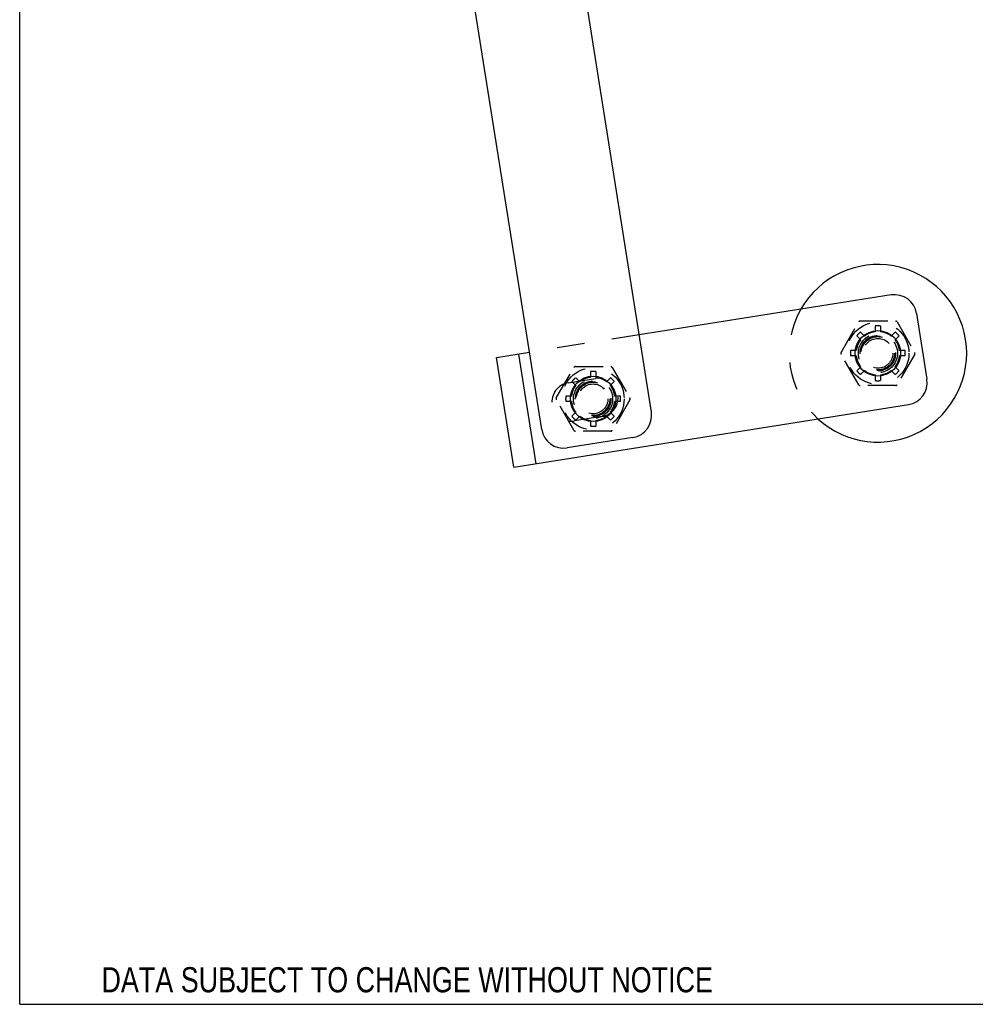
# Model space of a CAD drawing. Header units: inches. Extents: x 0 to 28.3, y 0 to 18.3.
# Tile 1 of 34: x 0 to 5.4, y 0 to 5.5. Entities that reach past the tile are written whole.
import ezdxf
from ezdxf.enums import TextEntityAlignment as Align

# ---------------------------------------------------------------- set-up
doc = ezdxf.new("R2010")
doc.units = ezdxf.units.IN
doc.header["$LTSCALE"] = 1.558333
doc.header["$MEASUREMENT"] = 0
doc.linetypes.add('HIDDEN', pattern=[0.2, 0.1, -0.1])
doc.layers.get('0').update_dxf_attribs({"linetype": 'CONTINUOUS'})
doc.layers.add('DEFAULT_2', color=8, linetype='HIDDEN')
doc.layers.add('DIM', color=2, linetype='CONTINUOUS')
doc.styles.get("Standard").update_dxf_attribs({"font": 'txt', "width": 0.8})

msp = doc.modelspace()

# ---------------------------------------------------------------- linework, layer by layer
at = {"color": 7, "linetype": 'Continuous'}
for p, q in [((0, 0), (0, 18.3333)), ((2.9401, 3.2363), (2.412, 6.5709)), ((3.5574, 3.3341), (3.0675, 6.4272)), ((4.9079, 3.9935), (3.4886, 3.7687)), ((5.0509, 3.8896), (5.1096, 3.5192)), ((2.6856, 3.6415), (2.8713, 3.6709)), ((2.8091, 3.6611), (2.9068, 3.0437)), ((2.7834, 3.0242), (5.0057, 3.3762)), ((3.4535, 3.1911), (3.0831, 3.1324)), ((0, 0), (28.3333, 0))]:
    msp.add_line(p, q, dxfattribs=at)
at = {"color": 3, "linetype": 'Continuous'}
msp.add_line((2.7834, 3.0242), (2.6856, 3.6415), dxfattribs=at)
at = {"color": 8, "linetype": 'HIDDEN'}
for p, q in [((3.0893, 3.4994), (3.2444, 3.524)), ((3.2785, 3.3086), (3.1234, 3.2841))]:
    msp.add_line(p, q, dxfattribs=at)
at = {"color": 7, "linetype": 'Continuous'}
for centre in [(4.8333, 3.6653), (3.2292, 3.4087)]:
    msp.add_circle(centre, 0.128, dxfattribs=at)
at = {"color": 8, "linetype": 'HIDDEN'}
for centre in [(4.8333, 3.6653), (3.2292, 3.4087)]:
    msp.add_circle(centre, 0.0965, dxfattribs=at)
at = {"color": 7, "linetype": 'Continuous'}
for centre, radius, start, end in [((4.8333, 3.6653), 0.5, 227.7834, 150.2259), ((4.9275, 3.87), 0.125, 9, 99), ((4.9861, 3.4996), 0.125, 279, 9), ((3.434, 3.3145), 0.125, 279, 9), ((3.0636, 3.2559), 0.125, 189, 279)]:
    msp.add_arc(centre, radius, start, end, dxfattribs=at)
at = {"color": 8, "linetype": 'HIDDEN'}
for centre, start, end in [((3.1064, 3.3917), 99, 279), ((3.2614, 3.4163), 279, 99)]:
    msp.add_arc(centre, 0.109, start, end, dxfattribs=at)
at = {"layer": 'DEFAULT_2', "color": 8, "linetype": 'HIDDEN'}
for p, q in [((4.6262, 3.6703), (4.7254, 3.8421)), ((4.7341, 3.8471), (4.9326, 3.8471)), ((4.9412, 3.8421), (5.0404, 3.6703)), ((4.758, 3.7618), (4.7353, 3.7845)), ((4.8183, 3.8189), (4.8183, 3.7868)), ((4.8483, 3.8189), (4.8483, 3.7868)), ((4.9314, 3.7845), (4.9087, 3.7618)), ((3.4886, 3.7687), (2.8713, 3.6709)), ((4.7368, 3.7406), (4.7141, 3.7633)), ((4.9526, 3.7633), (4.9299, 3.7406)), ((4.7254, 3.4884), (4.6262, 3.6603)), ((4.7118, 3.6803), (4.6797, 3.6803)), ((5.0404, 3.6603), (4.9412, 3.4884)), ((4.987, 3.6803), (4.9549, 3.6803)), ((4.7118, 3.6503), (4.6797, 3.6503)), ((4.987, 3.6503), (4.9549, 3.6503)), ((3.0221, 3.4137), (3.1213, 3.5855)), ((3.13, 3.5905), (3.3285, 3.5905)), ((3.2142, 3.5623), (3.2142, 3.5303)), ((3.2442, 3.5623), (3.2442, 3.5303)), ((3.3371, 3.5855), (3.4363, 3.4137)), ((4.7368, 3.5899), (4.7141, 3.5672)), ((4.758, 3.5687), (4.7353, 3.546)), ((4.9314, 3.546), (4.9087, 3.5687)), ((4.9526, 3.5672), (4.9299, 3.5899)), ((3.1327, 3.484), (3.11, 3.5067)), ((3.1539, 3.5052), (3.1312, 3.5279)), ((3.3273, 3.5279), (3.3046, 3.5052)), ((3.3485, 3.5067), (3.3258, 3.484)), ((4.8183, 3.5437), (4.8183, 3.5116)), ((4.8483, 3.5437), (4.8483, 3.5116)), ((4.9326, 3.4834), (4.7341, 3.4834)), ((3.1213, 3.2318), (3.0221, 3.4037)), ((3.1076, 3.4237), (3.0756, 3.4237)), ((3.1076, 3.3937), (3.0756, 3.3937)), ((3.4363, 3.4037), (3.3371, 3.2318)), ((3.3829, 3.4237), (3.3508, 3.4237)), ((3.3829, 3.3937), (3.3508, 3.3937)), ((3.1327, 3.3333), (3.11, 3.3106)), ((3.3485, 3.3106), (3.3258, 3.3333)), ((3.1539, 3.3121), (3.1312, 3.2894)), ((3.2142, 3.2871), (3.2142, 3.255)), ((3.2442, 3.2871), (3.2442, 3.255)), ((3.3273, 3.2894), (3.3046, 3.3121)), ((3.3285, 3.2268), (3.13, 3.2268))]:
    msp.add_line(p, q, dxfattribs=at)
for centre, radius in [((4.8333, 3.6653), 0.175), ((4.8333, 3.6653), 0.11), ((4.8333, 3.6653), 0.1), ((4.8333, 3.6653), 0.095), ((4.8333, 3.6653), 0.094), ((4.8333, 3.6653), 0.084), ((3.2292, 3.4087), 0.175), ((3.2292, 3.4087), 0.11), ((3.2292, 3.4087), 0.1), ((3.2292, 3.4087), 0.094), ((3.2292, 3.4087), 0.084)]:
    msp.add_circle(centre, radius, dxfattribs=at)
for centre, radius, start, end in [((4.8333, 3.6653), 0.5, 150.2259, 227.7834), ((4.7341, 3.8371), 0.01, 90, 150), ((4.9326, 3.8371), 0.01, 30, 90), ((4.8333, 3.6653), 0.1544, 129.4236, 140.5764), ((4.8333, 3.6653), 0.1225, 97.0335, 127.9665), ((4.8333, 3.6653), 0.1544, 84.4236, 95.5764), ((4.8333, 3.6653), 0.1225, 52.0335, 82.9665), ((4.8333, 3.6653), 0.1544, 39.4236, 50.5764), ((4.8333, 3.6653), 0.1225, 142.0335, 172.9665), ((4.8333, 3.6653), 0.1225, 7.0335, 37.9665), ((4.6349, 3.6653), 0.01, 150, 210), ((4.8333, 3.6653), 0.1544, 174.4236, 185.5764), ((4.8333, 3.6653), 0.1544, 354.4236, 5.5764), ((5.0318, 3.6653), 0.01, 330, 30), ((4.8333, 3.6653), 0.1225, 187.0335, 217.9665), ((4.8333, 3.6653), 0.1225, 322.0335, 352.9665), ((3.13, 3.5805), 0.01, 90, 150), ((3.2292, 3.4087), 0.1544, 84.4236, 95.5764), ((3.3285, 3.5805), 0.01, 30, 90), ((4.8333, 3.6653), 0.1544, 219.4236, 230.5764), ((4.8333, 3.6653), 0.1225, 232.0335, 262.9665), ((4.8333, 3.6653), 0.1225, 277.0335, 307.9665), ((4.8333, 3.6653), 0.1544, 309.4236, 320.5764), ((3.2292, 3.4087), 0.1544, 129.4236, 140.5764), ((3.2292, 3.4087), 0.1225, 97.0335, 127.9665), ((3.2292, 3.4087), 0.1225, 52.0335, 82.9665), ((3.2292, 3.4087), 0.1544, 39.4236, 50.5764), ((4.8333, 3.6653), 0.1544, 264.4236, 275.5764), ((3.2292, 3.4087), 0.1225, 142.0335, 172.9665), ((3.2292, 3.4087), 0.1225, 7.0335, 37.9665), ((4.7341, 3.4934), 0.01, 210, 270), ((4.9326, 3.4934), 0.01, 270, 330), ((3.0308, 3.4087), 0.01, 150, 210), ((3.2292, 3.4087), 0.1544, 174.4236, 185.5764), ((3.2292, 3.4087), 0.1225, 187.0335, 217.9665), ((3.2292, 3.4087), 0.1225, 322.0335, 352.9665), ((3.2292, 3.4087), 0.1544, 354.4236, 5.5764), ((3.4277, 3.4087), 0.01, 330, 30), ((3.2292, 3.4087), 0.1544, 219.4236, 230.5764), ((3.2292, 3.4087), 0.1225, 232.0335, 262.9665), ((3.2292, 3.4087), 0.1225, 277.0335, 307.9665), ((3.2292, 3.4087), 0.1544, 309.4236, 320.5764), ((3.13, 3.2368), 0.01, 210, 270), ((3.2292, 3.4087), 0.1544, 264.4236, 275.5764), ((3.3285, 3.2368), 0.01, 270, 330)]:
    msp.add_arc(centre, radius, start, end, dxfattribs=at)

# ---------------------------------------------------------------- texts
at = {"layer": 'DIM', "color": 2, "linetype": 'Continuous', "width": 0.8}
msp.add_text('DATA SUBJECT TO CHANGE WITHOUT NOTICE', height=0.141667, dxfattribs=at).set_placement((2.1825, 0.0674), align=Align.CENTER)

doc.saveas('drawing.dxf')
